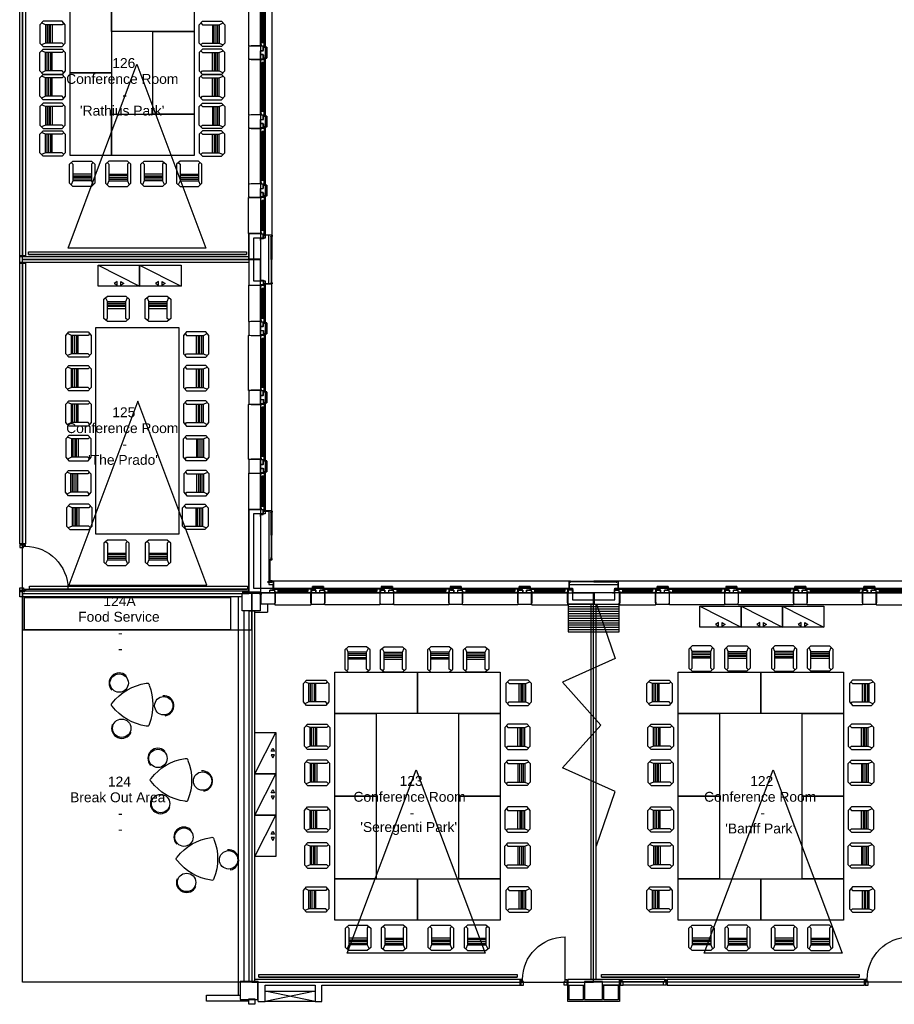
# Model space of a CAD drawing. Header units: millimetres. Extents: x 11314 to 117107, y -3618 to 64487.
# Tile 10 of 36: x 47708 to 66742, y 21197 to 42614. Entities that reach past the tile are written whole.
import ezdxf

# ---------------------------------------------------------------- set-up
doc = ezdxf.new("R2010")
doc.units = ezdxf.units.MM
doc.header["$MEASUREMENT"] = 0
doc.layers.get('0').update_dxf_attribs({"linetype": 'CONTINUOUS'})
for name, color, linetype in [('A-GLAZ', 8, 'CONTINUOUS'), ('A-WALL', 7, 'CONTINUOUS'), ('F-PROT-EQPM', 8, 'CONTINUOUS'), ('I-DOOR', 9, 'CONTINUOUS'), ('I-FLOR-CASE', 8, 'CONTINUOUS'), ('I-FURN-CONF', 9, 'CONTINUOUS'), ('I-GLAZ', 8, 'CONTINUOUS'), ('I-WALL', 8, 'CONTINUOUS'), ('PDF_Text', 7, 'CONTINUOUS'), ('S-COLS', 7, 'CONTINUOUS'), ('triGrossAreaLayer', 7, 'CONTINUOUS'), ('triLabelLayer', 7, 'CONTINUOUS'), ('triMeasuredGrossAreaLayer', 7, 'CONTINUOUS'), ('triSpaceLayer', 7, 'CONTINUOUS')]:
    doc.layers.add(name, color=color, linetype=linetype)
doc.styles.add('FDC_ZONE', font='romans.shx', dxfattribs={"height": 500})
doc.styles.add('PDF Helvetica', font='Helvetica.ttf')

# ---------------------------------------------------------------- blocks, each defined once
blk = doc.blocks.new('I-930-125')
blk.add_line((984, -58), (984, -988))
for points in [[(20, -50), (-1, -50), (-1, 50), (20, 50)], [(20, -50), (-1, -50), (-1, 50), (20, 50)], [(1039, -50), (1018, -50), (1018, 50), (1039, 50)], [(1039, -50), (1018, -50), (1018, 50), (1039, 50)]]:
    blk.add_lwpolyline(points, close=True)
for points in [[(12, 54), (12, 62), (78, 62), (78, -18), (54, -18), (54, -62), (12, -62), (12, -54), (20, -54), (20, 54), (12, 54)], [(1026, 54), (1026, 62), (960, 62), (960, -18), (984, -18), (984, -62), (1026, -62), (1026, -54), (1018, -54), (1018, 54), (1026, 54)]]:
    blk.add_lwpolyline(points)
blk.add_arc((984, -57), 931, 180.0526, 270.009)
blk = doc.blocks.new('CHAIR10')
for p, q in [((-201, 267), (-276, 198)), ((-201, 147), (-239, 233)), ((201, 267), (-201, 267)), ((276, 198), (201, 267)), ((201, 147), (239, 233)), ((-276, 198), (-276, -218)), ((-201, -218), (-201, 147)), ((201, 147), (-201, 147)), ((201, 111), (-201, 111)), ((201, 74), (-201, 74)), ((-201, 37), (201, 37)), ((201, 0), (-201, 0)), ((201, -218), (201, 147)), ((276, -218), (276, 198)), ((-276, -218), (-201, -286)), ((-239, -252), (-201, -218)), ((-201, -286), (201, -286)), ((201, -286), (276, -218)), ((239, -252), (201, -218))]:
    blk.add_line(p, q)
blk = doc.blocks.new('C261F1E58')
blk.add_circle((220, 220), 200)
blk.add_arc((220, 220), 220, 181.137, 358.863)
blk = doc.blocks.new('TEKSTOR1')
blk.add_line((-900, 0), (0, -457))
for points in [[(-900, -457), (-900, 0), (0, 0), (0, -457)], [(-554, -394), (-488, -432), (-488, -356)], [(-346, -394), (-412, -432), (-412, -356)]]:
    blk.add_lwpolyline(points, close=True)
blk = doc.blocks.new('C08660087')
blk.add_lwpolyline([(901, 83, 0.578482), (935, 143, 0.192971), (505, 882, 0.57509), (436, 882)], format="xyb")
for centre, radius, start, end in [((1143, -24), 1150, 127.9612, 171.6498), ((40, 123), 40, 149.8055, 270), ((473, 1150), 1150, 248.1557, 291.8443)]:
    blk.add_arc(centre, radius, start, end)
blk = doc.blocks.new('WINDOW-JAMB')
for p, q in [((-107, -58), (-107, -63)), ((-107, -63), (-19, -63)), ((-19, -63), (-19, -58))]:
    blk.add_line(p, q)
at = {"ltscale": 0.05}
blk.add_lwpolyline([(-155, -2), (-115, -2, -0.414214), (-113, -3), (-113, -58, 0.414214), (-112, -60), (-15, -60)], format="xyb", dxfattribs=at)
blk.add_lwpolyline([(-111, -58), (-15, -58), (-15, 0), (-111, 0)], close=True)
at = {"flags": 128}
blk.add_lwpolyline([(-30, -70), (-30, -79), (88, -79), (88, -75), (61, -75), (61, -27), (80, -27), (80, -34), (86, -34), (86, -9), (20, -9), (20, -17), (-8, -17), (-8, -69), (-30, -69)], close=True, dxfattribs=at)
blk.add_lwpolyline([(-15, -14), (-15, -3, -0.414343), (-12, 0), (-11, 0, -0.414214), (-8, -3), (-8, -14, -0.414214), (-11, -17), (-12, -17, -0.414214)], format="xyb", close=True)
at = {"extrusion": (0, 0, -1)}
blk.add_ellipse((5, 0), major_axis=(2.6, 23.3), ratio=0.438242, start_param=3.847731, end_param=4.666449, dxfattribs=at)
blk = doc.blocks.new('GL-1250')
for p, q in [((-510, -259), (510, -259)), ((-510, -284), (510, -284)), ((-509, -310), (-509, -298)), ((-507, -325), (507, -325)), ((-507, -329), (507, -329)), ((509, -310), (509, -298))]:
    blk.add_line(p, q)
blk.add_lwpolyline([(595, -250), (595, -50), (601, 5), (597, 10), (-597, 10), (-601, 5), (-595, -50), (-595, -250), (595, -250)])
for points in [[(525, -316), (525, -293), (-525, -293), (-525, -316)], [(-525, -298), (-525, -310), (525, -310), (525, -298)]]:
    blk.add_lwpolyline(points, close=True)
blk.add_blockref('WINDOW-JAMB', (-595, -250))
at = {"extrusion": (0, 0, -1), "zscale": -1}
blk.add_blockref('WINDOW-JAMB', (-595, -250), dxfattribs=at)
blk = doc.blocks.new('GL-835')
for p, q in [((304, -259), (-304, -259)), ((304, -284), (-304, -284)), ((-303, -310), (-303, -298)), ((301, -325), (-301, -325)), ((301, -329), (-301, -329)), ((303, -310), (303, -298))]:
    blk.add_line(p, q)
blk.add_lwpolyline([(-389, -250), (-389, -50), (-395, 5), (-391, 10), (391, 10), (395, 5), (389, -50), (389, -250), (-389, -250)])
for points in [[(-315, -316), (-315, -293), (315, -293), (315, -316)], [(315, -298), (315, -310), (-315, -310), (-315, -298)]]:
    blk.add_lwpolyline(points, close=True)
blk.add_blockref('WINDOW-JAMB', (-389, -250))
at = {"extrusion": (0, 0, -1), "zscale": -1}
blk.add_blockref('WINDOW-JAMB', (-389, -250), dxfattribs=at)

msp = doc.modelspace()

# ---------------------------------------------------------------- linework, layer by layer
at = {"layer": 'A-GLAZ'}
for p, q in [((53198, 44360), (53198, 37936)), ((53198, 31936), (53198, 36860)), ((59660, 30398), (53236, 30398)), ((67160, 30398), (60736, 30398))]:
    msp.add_line(p, q, dxfattribs=at)
at = {"layer": 'A-WALL'}
for p, q in [((53011, 42019), (53011, 42034)), ((53011, 42034), (53013, 42034)), ((53013, 42034), (53011, 42034)), ((53011, 42034), (53011, 42019)), ((53013, 42034), (53013, 42019)), ((53013, 42019), (53013, 42034)), ((53014, 42018), (53084, 42018)), ((53084, 42018), (53014, 42018)), ((53084, 42016), (53014, 42016)), ((53014, 42016), (53084, 42016)), ((53086, 41782), (53086, 42014)), ((53088, 42014), (53088, 41782)), ((53088, 41782), (53088, 42014)), ((53011, 41762), (53011, 41777)), ((53013, 41777), (53013, 41762)), ((53014, 41780), (53084, 41780)), ((53084, 41778), (53014, 41778)), ((53013, 41762), (53011, 41762)), ((53011, 40519), (53011, 40534)), ((53011, 40534), (53013, 40534)), ((53013, 40534), (53011, 40534)), ((53011, 40534), (53011, 40519)), ((53013, 40534), (53013, 40519)), ((53013, 40519), (53013, 40534)), ((53014, 40518), (53084, 40518)), ((53084, 40518), (53014, 40518)), ((53084, 40516), (53014, 40516)), ((53014, 40516), (53084, 40516)), ((53086, 40282), (53086, 40514)), ((53088, 40514), (53088, 40282)), ((53088, 40282), (53088, 40514)), ((53011, 40262), (53011, 40277)), ((53013, 40277), (53013, 40262)), ((53014, 40280), (53084, 40280)), ((53084, 40278), (53014, 40278)), ((53013, 40262), (53011, 40262)), ((53011, 39019), (53011, 39034)), ((53011, 39034), (53013, 39034)), ((53013, 39034), (53011, 39034)), ((53011, 39034), (53011, 39019)), ((53013, 39034), (53013, 39019)), ((53013, 39019), (53013, 39034)), ((53014, 39018), (53084, 39018)), ((53084, 39018), (53014, 39018)), ((53084, 39016), (53014, 39016)), ((53014, 39016), (53084, 39016)), ((53086, 38782), (53086, 39014)), ((53088, 39014), (53088, 38782)), ((53088, 38782), (53088, 39014)), ((53011, 38762), (53011, 38777)), ((53013, 38777), (53013, 38762)), ((53014, 38780), (53084, 38780)), ((53084, 38778), (53014, 38778)), ((53013, 38762), (53011, 38762)), ((53013, 36034), (53011, 36034)), ((53011, 36034), (53011, 36019)), ((53013, 36019), (53013, 36034)), ((53084, 36018), (53014, 36018)), ((53014, 36016), (53084, 36016)), ((53086, 36014), (53086, 35782)), ((53088, 35782), (53088, 36014)), ((53088, 36014), (53088, 35782)), ((53011, 35777), (53011, 35762)), ((53011, 35762), (53011, 35777)), ((53013, 35762), (53013, 35777)), ((53013, 35777), (53013, 35762)), ((53084, 35780), (53014, 35780)), ((53014, 35780), (53084, 35780)), ((53014, 35778), (53084, 35778)), ((53084, 35778), (53014, 35778)), ((53011, 35762), (53013, 35762)), ((53013, 35762), (53011, 35762)), ((53013, 34534), (53011, 34534)), ((53011, 34534), (53011, 34519)), ((53013, 34519), (53013, 34534)), ((53084, 34518), (53014, 34518)), ((53014, 34516), (53084, 34516)), ((53086, 34514), (53086, 34282)), ((53088, 34282), (53088, 34514)), ((53088, 34514), (53088, 34282)), ((53011, 34277), (53011, 34262)), ((53011, 34262), (53011, 34277)), ((53013, 34262), (53013, 34277)), ((53013, 34277), (53013, 34262)), ((53084, 34280), (53014, 34280)), ((53014, 34280), (53084, 34280)), ((53014, 34278), (53084, 34278)), ((53084, 34278), (53014, 34278)), ((53011, 34262), (53013, 34262)), ((53013, 34262), (53011, 34262)), ((53013, 33034), (53011, 33034)), ((53011, 33034), (53011, 33019)), ((53013, 33019), (53013, 33034)), ((53084, 33018), (53014, 33018)), ((53014, 33016), (53084, 33016)), ((53086, 33014), (53086, 32782)), ((53088, 32782), (53088, 33014)), ((53088, 33014), (53088, 32782)), ((53011, 32777), (53011, 32762)), ((53011, 32762), (53011, 32777)), ((53013, 32762), (53013, 32777)), ((53013, 32777), (53013, 32762)), ((53084, 32780), (53014, 32780)), ((53014, 32780), (53084, 32780)), ((53014, 32778), (53084, 32778)), ((53084, 32778), (53014, 32778)), ((53011, 32762), (53013, 32762)), ((53013, 32762), (53011, 32762)), ((53015, 31921), (53127, 31921)), ((53127, 31921), (53127, 30328)), ((53147, 30417), (53147, 30860)), ((53149, 30860), (53149, 30417)), ((53196, 30867), (53154, 30867)), ((53154, 30865), (53196, 30865)), ((53177, 30905), (53175, 30905)), ((53175, 30905), (53175, 30897)), ((53177, 30897), (53177, 30905)), ((53196, 30895), (53179, 30895)), ((53179, 30893), (53196, 30893)), ((53198, 30891), (53198, 30869)), ((53200, 30869), (53200, 30891)), ((53151, 30415), (53195, 30415)), ((53151, 30413), (53195, 30413)), ((53099, 30387), (53195, 30387)), ((53099, 30385), (53099, 30387)), ((53195, 30385), (53099, 30385)), ((53200, 30381), (53099, 30381)), ((53099, 30381), (53099, 30379)), ((53099, 30379), (53200, 30379)), ((53127, 30328), (53218, 30328)), ((53197, 30389), (53197, 30411)), ((53199, 30411), (53199, 30389)), ((53202, 30396), (53202, 30383)), ((53204, 30383), (53204, 30396)), ((53228, 30400), (53206, 30400)), ((53206, 30398), (53228, 30398)), ((53218, 30328), (53218, 30217)), ((53230, 30396), (53230, 30215)), ((53232, 30215), (53232, 30396)), ((53252, 30213), (53234, 30213)), ((53234, 30211), (53252, 30211)), ((53252, 30211), (53252, 30213)), ((54077, 30213), (54062, 30213)), ((54062, 30213), (54062, 30211)), ((54062, 30211), (54077, 30211)), ((54078, 30284), (54078, 30214)), ((54080, 30214), (54080, 30284)), ((54314, 30288), (54082, 30288)), ((54082, 30288), (54314, 30288)), ((54082, 30286), (54314, 30286)), ((54316, 30284), (54316, 30214)), ((54316, 30214), (54316, 30284)), ((54318, 30214), (54318, 30284)), ((54318, 30284), (54318, 30214)), ((54334, 30213), (54319, 30213)), ((54319, 30213), (54334, 30213)), ((54319, 30211), (54334, 30211)), ((54334, 30211), (54319, 30211)), ((54334, 30211), (54334, 30213)), ((54334, 30213), (54334, 30211)), ((55577, 30213), (55562, 30213)), ((55562, 30213), (55562, 30211)), ((55562, 30211), (55577, 30211)), ((55578, 30284), (55578, 30214)), ((55580, 30214), (55580, 30284)), ((55814, 30288), (55582, 30288)), ((55582, 30288), (55814, 30288)), ((55582, 30286), (55814, 30286)), ((55816, 30284), (55816, 30214)), ((55816, 30214), (55816, 30284)), ((55818, 30214), (55818, 30284)), ((55818, 30284), (55818, 30214)), ((55834, 30213), (55819, 30213)), ((55819, 30213), (55834, 30213)), ((55819, 30211), (55834, 30211)), ((55834, 30211), (55819, 30211)), ((55834, 30211), (55834, 30213)), ((55834, 30213), (55834, 30211)), ((57077, 30213), (57062, 30213)), ((57062, 30213), (57062, 30211)), ((57062, 30211), (57077, 30211)), ((57078, 30284), (57078, 30214)), ((57080, 30214), (57080, 30284)), ((57314, 30288), (57082, 30288)), ((57082, 30288), (57314, 30288)), ((57082, 30286), (57314, 30286)), ((57316, 30284), (57316, 30214)), ((57316, 30214), (57316, 30284)), ((57318, 30214), (57318, 30284)), ((57318, 30284), (57318, 30214)), ((57334, 30213), (57319, 30213)), ((57319, 30213), (57334, 30213)), ((57319, 30211), (57334, 30211)), ((57334, 30211), (57319, 30211)), ((57334, 30211), (57334, 30213)), ((57334, 30213), (57334, 30211)), ((58577, 30213), (58562, 30213)), ((58562, 30213), (58562, 30211)), ((58562, 30211), (58577, 30211)), ((58578, 30284), (58578, 30214)), ((58580, 30214), (58580, 30284)), ((58814, 30288), (58582, 30288)), ((58582, 30288), (58814, 30288)), ((58582, 30286), (58814, 30286)), ((58816, 30284), (58816, 30214)), ((58816, 30214), (58816, 30284)), ((58818, 30214), (58818, 30284)), ((58818, 30284), (58818, 30214)), ((58834, 30213), (58819, 30213)), ((58819, 30213), (58834, 30213)), ((58819, 30211), (58834, 30211)), ((58834, 30211), (58819, 30211)), ((58834, 30211), (58834, 30213)), ((58834, 30213), (58834, 30211)), ((61577, 30213), (61562, 30213)), ((61562, 30213), (61562, 30211)), ((61562, 30211), (61577, 30211)), ((61578, 30284), (61578, 30214)), ((61580, 30214), (61580, 30284)), ((61814, 30288), (61582, 30288)), ((61582, 30288), (61814, 30288)), ((61582, 30286), (61814, 30286)), ((61816, 30284), (61816, 30214)), ((61816, 30214), (61816, 30284)), ((61818, 30214), (61818, 30284)), ((61818, 30284), (61818, 30214)), ((61834, 30213), (61819, 30213)), ((61819, 30213), (61834, 30213)), ((61819, 30211), (61834, 30211)), ((61834, 30211), (61819, 30211)), ((61834, 30211), (61834, 30213)), ((61834, 30213), (61834, 30211)), ((63077, 30213), (63062, 30213)), ((63062, 30213), (63062, 30211)), ((63062, 30211), (63077, 30211)), ((63078, 30284), (63078, 30214)), ((63080, 30214), (63080, 30284)), ((63314, 30288), (63082, 30288)), ((63082, 30288), (63314, 30288)), ((63082, 30286), (63314, 30286)), ((63316, 30284), (63316, 30214)), ((63316, 30214), (63316, 30284)), ((63318, 30214), (63318, 30284)), ((63318, 30284), (63318, 30214)), ((63334, 30213), (63319, 30213)), ((63319, 30213), (63334, 30213)), ((63319, 30211), (63334, 30211)), ((63334, 30211), (63319, 30211)), ((63334, 30211), (63334, 30213)), ((63334, 30213), (63334, 30211)), ((64577, 30213), (64562, 30213)), ((64562, 30213), (64562, 30211)), ((64562, 30211), (64577, 30211)), ((64578, 30284), (64578, 30214)), ((64580, 30214), (64580, 30284)), ((64814, 30288), (64582, 30288)), ((64582, 30288), (64814, 30288)), ((64582, 30286), (64814, 30286)), ((64816, 30284), (64816, 30214)), ((64816, 30214), (64816, 30284)), ((64818, 30214), (64818, 30284)), ((64818, 30284), (64818, 30214)), ((64834, 30213), (64819, 30213)), ((64819, 30213), (64834, 30213)), ((64819, 30211), (64834, 30211)), ((64834, 30211), (64819, 30211)), ((64834, 30211), (64834, 30213)), ((64834, 30213), (64834, 30211)), ((66077, 30213), (66062, 30213)), ((66062, 30213), (66062, 30211)), ((66062, 30211), (66077, 30211)), ((66078, 30284), (66078, 30214)), ((66080, 30214), (66080, 30284)), ((66314, 30288), (66082, 30288)), ((66082, 30288), (66314, 30288)), ((66082, 30286), (66314, 30286)), ((66316, 30284), (66316, 30214)), ((66316, 30214), (66316, 30284)), ((66318, 30214), (66318, 30284)), ((66318, 30284), (66318, 30214)), ((66334, 30213), (66319, 30213)), ((66319, 30213), (66334, 30213)), ((66319, 30211), (66334, 30211)), ((66334, 30211), (66319, 30211)), ((66334, 30211), (66334, 30213)), ((66334, 30213), (66334, 30211))]:
    msp.add_line(p, q, dxfattribs=at)
for points in [[(52948, 41748), (52758, 41748), (52738, 41749), (52708, 41752), (52698, 41763), (52698, 42033), (52708, 42044), (52748, 42048), (52948, 42048), (52948, 41748)], [(53068, 41780), (53006, 41780), (53006, 41856), (52948, 41856), (52948, 41940), (53006, 41940), (53006, 42016), (53068, 42016), (53068, 41780), (53068, 42016)], [(52948, 40248), (52758, 40248), (52738, 40249), (52708, 40252), (52698, 40263), (52698, 40533), (52708, 40544), (52748, 40548), (52948, 40548), (52948, 40248)], [(53068, 40280), (53006, 40280), (53006, 40356), (52948, 40356), (52948, 40440), (53006, 40440), (53006, 40516), (53068, 40516), (53068, 40280), (53068, 40516)], [(52948, 38748), (52758, 38748), (52738, 38749), (52708, 38752), (52698, 38763), (52698, 39033), (52708, 39044), (52748, 39048), (52948, 39048), (52948, 38748)], [(53068, 38780), (53006, 38780), (53006, 38856), (52948, 38856), (52948, 38940), (53006, 38940), (53006, 39016), (53068, 39016), (53068, 38780), (53068, 39016)], [(52948, 37844), (52948, 36951), (53016, 36951), (53016, 36869), (53128, 36869), (53128, 37925), (53016, 37925), (53016, 37844), (52948, 37844)], [(52948, 36048), (52758, 36048), (52738, 36047), (52708, 36044), (52698, 36033), (52698, 35763), (52708, 35752), (52748, 35748), (52948, 35748), (52948, 36048)], [(53068, 36016), (53006, 36016), (53006, 35940), (52948, 35940), (52948, 35856), (53006, 35856), (53006, 35780), (53068, 35780), (53068, 36016), (53068, 35780)], [(52948, 34548), (52758, 34548), (52738, 34547), (52708, 34544), (52698, 34533), (52698, 34263), (52708, 34252), (52748, 34248), (52948, 34248), (52948, 34548)], [(53068, 34516), (53006, 34516), (53006, 34440), (52948, 34440), (52948, 34356), (53006, 34356), (53006, 34280), (53068, 34280), (53068, 34516), (53068, 34280)], [(52948, 33048), (52758, 33048), (52738, 33047), (52708, 33044), (52698, 33033), (52698, 32763), (52708, 32752), (52748, 32748), (52948, 32748), (52948, 33048)], [(53068, 33016), (53006, 33016), (53006, 32940), (52948, 32940), (52948, 32856), (53006, 32856), (53006, 32780), (53068, 32780), (53068, 33016), (53068, 32780)], [(54080, 30268), (54080, 30206), (54156, 30206), (54156, 30148), (54240, 30148), (54240, 30206), (54316, 30206), (54316, 30268), (54080, 30268), (54316, 30268)], [(55580, 30268), (55580, 30206), (55656, 30206), (55656, 30148), (55740, 30148), (55740, 30206), (55816, 30206), (55816, 30268), (55580, 30268), (55816, 30268)], [(57080, 30268), (57080, 30206), (57156, 30206), (57156, 30148), (57240, 30148), (57240, 30206), (57316, 30206), (57316, 30268), (57080, 30268), (57316, 30268)], [(58580, 30268), (58580, 30206), (58656, 30206), (58656, 30148), (58740, 30148), (58740, 30206), (58816, 30206), (58816, 30268), (58580, 30268), (58816, 30268)], [(60644, 30149), (59751, 30149), (59751, 30217), (59669, 30217), (59669, 30329), (60725, 30329), (60725, 30217), (60644, 30217), (60644, 30149)], [(61580, 30268), (61580, 30206), (61656, 30206), (61656, 30148), (61740, 30148), (61740, 30206), (61816, 30206), (61816, 30268), (61580, 30268), (61816, 30268)], [(63080, 30268), (63080, 30206), (63156, 30206), (63156, 30148), (63240, 30148), (63240, 30206), (63316, 30206), (63316, 30268), (63080, 30268), (63316, 30268)], [(64580, 30268), (64580, 30206), (64656, 30206), (64656, 30148), (64740, 30148), (64740, 30206), (64816, 30206), (64816, 30268), (64580, 30268), (64816, 30268)], [(66080, 30268), (66080, 30206), (66156, 30206), (66156, 30148), (66240, 30148), (66240, 30206), (66316, 30206), (66316, 30268), (66080, 30268), (66316, 30268)], [(52907, 30163), (52907, 30143), (52942, 30143), (52942, 30163), (52907, 30163)], [(52962, 30113), (52942, 30113), (52942, 30148), (52962, 30148), (52962, 30113)], [(54048, 30148), (54048, 29958), (54049, 29938), (54052, 29908), (54063, 29898), (54333, 29898), (54344, 29908), (54348, 29948), (54348, 30148), (54048, 30148)], [(55548, 30148), (55548, 29958), (55549, 29938), (55552, 29908), (55563, 29898), (55833, 29898), (55844, 29908), (55848, 29948), (55848, 30148), (55548, 30148)], [(57048, 30148), (57048, 29958), (57049, 29938), (57052, 29908), (57063, 29898), (57333, 29898), (57344, 29908), (57348, 29948), (57348, 30148), (57048, 30148)], [(58548, 30148), (58548, 29958), (58549, 29938), (58552, 29908), (58563, 29898), (58833, 29898), (58844, 29908), (58848, 29948), (58848, 30148), (58548, 30148)], [(61548, 30148), (61548, 29958), (61549, 29938), (61552, 29908), (61563, 29898), (61833, 29898), (61844, 29908), (61848, 29948), (61848, 30148), (61548, 30148)], [(63048, 30148), (63048, 29958), (63049, 29938), (63052, 29908), (63063, 29898), (63333, 29898), (63344, 29908), (63348, 29948), (63348, 30148), (63048, 30148)], [(64548, 30148), (64548, 29958), (64549, 29938), (64552, 29908), (64563, 29898), (64833, 29898), (64844, 29908), (64848, 29948), (64848, 30148), (64548, 30148)], [(66048, 30148), (66048, 29958), (66049, 29938), (66052, 29908), (66063, 29898), (66333, 29898), (66344, 29908), (66348, 29948), (66348, 30148), (66048, 30148)]]:
    msp.add_lwpolyline(points, dxfattribs=at)
for points in [[(52703, 37955), (52748, 37960), (52948, 37960), (52948, 37408), (52698, 37408), (52698, 37950)], [(53183, 37400), (53183, 37895), (53198, 37895), (53198, 37400)], [(52703, 36841), (52748, 36836), (52948, 36836), (52948, 37388), (52698, 37388), (52698, 36846)], [(52942, 37388), (52907, 37388), (52907, 37408), (52942, 37408)], [(53183, 37395), (53183, 36900), (53198, 36900), (53198, 37395)], [(53182, 31400), (53182, 31895), (53197, 31895), (53197, 31400)], [(53182, 31395), (53182, 30900), (53197, 30900), (53197, 31395)], [(60195, 30384), (59700, 30384), (59700, 30399), (60195, 30399)], [(60200, 30384), (60695, 30384), (60695, 30399), (60200, 30399)], [(59641, 29904), (59636, 29949), (59636, 30149), (60188, 30149), (60188, 29899), (59646, 29899)], [(60188, 30143), (60188, 30108), (60208, 30108), (60208, 30143)], [(60755, 29904), (60760, 29949), (60760, 30149), (60208, 30149), (60208, 29899), (60750, 29899)]]:
    msp.add_lwpolyline(points, close=True, dxfattribs=at)
for points in [[(53061, 37932), (53061, 37931), (53058, 37931), (53058, 37932), (53053, 37932), (53053, 37931), (53013, 37931), (53013, 37929), (53053, 37929), (53053, 37927), (53013, 37927), (53013, 37927), (53011, 37927), (53011, 37949), (53013, 37949), (53013, 37933), (53059, 37933, -0.414214)], [(53061, 36864), (53061, 36865), (53058, 36865), (53058, 36864), (53053, 36864), (53053, 36865), (53013, 36865), (53013, 36867), (53053, 36867), (53053, 36869), (53013, 36869), (53013, 36869), (53011, 36869), (53011, 36847), (53013, 36847), (53013, 36863), (53059, 36863, 0.414214)], [(52947, 31963), (52947, 30163), (52698, 30163, -0.414214), (52697, 30164), (52697, 31952, -0.196315), (52697, 31953), (52702, 31958, -0.173457), (52702, 31958), (52747, 31963, -0.027108), (52747, 31963)], [(53060, 31932), (53060, 31931), (53057, 31931), (53057, 31932), (53052, 31932), (53052, 31931), (53012, 31931), (53012, 31929), (53052, 31929), (53052, 31927), (53012, 31927), (53012, 31927), (53010, 31927), (53010, 31949), (53012, 31949), (53012, 31933), (53058, 31933, -0.414214)], [(59664, 30262), (59665, 30262), (59665, 30259), (59664, 30259), (59664, 30254), (59665, 30254), (59665, 30214), (59667, 30214), (59667, 30254), (59669, 30254), (59669, 30214), (59669, 30214), (59669, 30212), (59647, 30212), (59647, 30214), (59663, 30214), (59663, 30261, -0.414214)], [(60732, 30262), (60731, 30262), (60731, 30259), (60732, 30259), (60732, 30254), (60731, 30254), (60731, 30214), (60729, 30214), (60729, 30254), (60727, 30254), (60727, 30214), (60727, 30214), (60727, 30212), (60749, 30212), (60749, 30214), (60733, 30214), (60733, 30261, 0.414214)]]:
    msp.add_lwpolyline(points, format="xyb", close=True, dxfattribs=at)
for points in [[(53015, 37931), (53197, 37931, -0.414213), (53201, 37927), (53201, 37904, -0.414214), (53197, 37900), (53180, 37900, 0.414214), (53178, 37898), (53178, 37891), (53176, 37891), (53176, 37898, -0.414214), (53180, 37902), (53197, 37902, 0.414214), (53199, 37904), (53199, 37927, 0.414213), (53197, 37929), (53015, 37929), (53015, 37931)], [(53015, 36865), (53197, 36865, 0.414213), (53201, 36869), (53201, 36891, 0.414214), (53197, 36895), (53180, 36895, -0.414214), (53178, 36897), (53178, 36905), (53176, 36905), (53176, 36897, 0.414214), (53180, 36893), (53197, 36893, -0.414214), (53199, 36891), (53199, 36869, -0.414213), (53197, 36867), (53015, 36867), (53015, 36865)], [(53014, 31931), (53196, 31931, -0.414213), (53200, 31927), (53200, 31904, -0.414214), (53196, 31900), (53179, 31900, 0.414214), (53177, 31898), (53177, 31891), (53175, 31891), (53175, 31898, -0.414214), (53179, 31902), (53196, 31902, 0.414214), (53198, 31904), (53198, 31927, 0.414213), (53196, 31929), (53014, 31929), (53014, 31931)], [(59665, 30216), (59665, 30398, -0.414213), (59669, 30402), (59691, 30402, -0.414214), (59695, 30398), (59695, 30381, 0.414214), (59697, 30379), (59705, 30379), (59705, 30377), (59697, 30377, -0.414214), (59693, 30381), (59693, 30398, 0.414214), (59691, 30400), (59669, 30400, 0.414213), (59667, 30398), (59667, 30216), (59665, 30216)], [(60731, 30216), (60731, 30398, 0.414213), (60727, 30402), (60704, 30402, 0.414214), (60700, 30398), (60700, 30381, -0.414214), (60698, 30379), (60691, 30379), (60691, 30377), (60698, 30377, 0.414214), (60702, 30381), (60702, 30398, -0.414214), (60704, 30400), (60727, 30400, -0.414213), (60729, 30398), (60729, 30216), (60731, 30216)]]:
    msp.add_lwpolyline(points, format="xyb", dxfattribs=at)
at = {"layer": 'A-WALL', "flags": 128}
msp.add_lwpolyline([(52962, 30098), (52962, 30098), (52962, 30148), (53260, 30148), (53260, 29948), (53256, 29908), (53245, 29898), (52962, 29898), (52962, 30098)], dxfattribs=at)
at = {"layer": 'A-WALL'}
for centre, radius, start, end in [((53014, 42019), 3, 180, 270), ((53014, 42019), 3, 180, 270), ((53014, 42019), 1, 180, 270), ((53014, 42019), 1, 180, 270), ((53084, 42014), 4, 0.0001, 90), ((53084, 42014), 4, 0.0001, 90), ((53084, 42014), 2, 0.0001, 90), ((53084, 42014), 2, 0.0001, 90), ((53014, 41777), 3, 90, 180), ((53014, 41777), 1, 90, 180), ((53084, 41782), 4, 270, 359.9999), ((53084, 41782), 2, 270, 359.9999), ((53014, 40519), 3, 180, 270), ((53014, 40519), 3, 180, 270), ((53014, 40519), 1, 180, 270), ((53014, 40519), 1, 180, 270), ((53084, 40514), 4, 0.0001, 90), ((53084, 40514), 4, 0.0001, 90), ((53084, 40514), 2, 0.0001, 90), ((53084, 40514), 2, 0.0001, 90), ((53014, 40277), 3, 90, 180), ((53014, 40277), 1, 90, 180), ((53084, 40282), 4, 270, 359.9999), ((53084, 40282), 2, 270, 359.9999), ((53014, 39019), 3, 180, 270), ((53014, 39019), 3, 180, 270), ((53014, 39019), 1, 180, 270), ((53014, 39019), 1, 180, 270), ((53084, 39014), 4, 0.0001, 90), ((53084, 39014), 4, 0.0001, 90), ((53084, 39014), 2, 0.0001, 90), ((53084, 39014), 2, 0.0001, 90), ((53014, 38777), 3, 90, 180), ((53014, 38777), 1, 90, 180), ((53084, 38782), 4, 270, 359.9999), ((53084, 38782), 2, 270, 359.9999), ((53014, 36019), 3, 180, 270), ((53014, 36019), 1, 180, 270), ((53084, 36014), 4, 0.0001, 90), ((53084, 36014), 2, 0.0001, 90), ((53014, 35777), 3, 90, 180), ((53014, 35777), 3, 90, 180), ((53014, 35777), 1, 90, 180), ((53014, 35777), 1, 90, 180), ((53084, 35782), 2, 270, 359.9999), ((53084, 35782), 4, 270, 359.9999), ((53084, 35782), 4, 270, 359.9999), ((53084, 35782), 2, 270, 359.9999), ((53014, 34519), 3, 180, 270), ((53014, 34519), 1, 180, 270), ((53084, 34514), 4, 0.0001, 90), ((53084, 34514), 2, 0.0001, 90), ((53014, 34277), 3, 90, 180), ((53014, 34277), 3, 90, 180), ((53014, 34277), 1, 90, 180), ((53014, 34277), 1, 90, 180), ((53084, 34282), 2, 270, 359.9999), ((53084, 34282), 4, 270, 359.9999), ((53084, 34282), 4, 270, 359.9999), ((53084, 34282), 2, 270, 359.9999), ((53014, 33019), 3, 180, 270), ((53014, 33019), 1, 180, 270), ((53084, 33014), 4, 0.0001, 90), ((53084, 33014), 2, 0.0001, 90), ((53014, 32777), 3, 90, 180), ((53014, 32777), 3, 90, 180), ((53014, 32777), 1, 90, 180), ((53014, 32777), 1, 90, 180), ((53084, 32782), 2, 270, 359.9999), ((53084, 32782), 4, 270, 359.9999), ((53084, 32782), 4, 270, 359.9999), ((53084, 32782), 2, 270, 359.9999), ((53154, 30860), 7, 90, 180), ((53154, 30860), 5, 90, 180), ((53179, 30897), 4, 180, 270), ((53179, 30897), 2, 180, 270), ((53196, 30891), 4, 359.9999, 90), ((53196, 30891), 2, 359.9999, 90), ((53196, 30869), 4, 270, 359.9999), ((53196, 30869), 2, 270, 359.9999), ((53151, 30417), 4, 180, 270), ((53151, 30417), 2, 180, 270), ((53195, 30411), 4, 0.0001, 90), ((53195, 30411), 2, 0.0001, 90), ((53195, 30389), 2, 270, 0.0001), ((53195, 30389), 4, 270, 0.0001), ((53200, 30383), 4, 270, 0), ((53200, 30383), 2, 270, 0), ((53206, 30396), 4, 89.9999, 180), ((53206, 30396), 2, 89.9999, 180), ((53228, 30396), 4, 0, 89.9999), ((53228, 30396), 2, 360, 89.9999), ((53234, 30215), 4, 180, 270), ((53234, 30215), 2, 180, 270), ((54077, 30214), 1, 270, 0), ((54077, 30214), 3, 270, 0), ((54082, 30284), 4, 90.0001, 180), ((54082, 30284), 2, 90.0001, 180), ((54314, 30284), 4, 0, 89.9999), ((54314, 30284), 4, 0, 89.9999), ((54314, 30284), 2, 0, 89.9999), ((54314, 30284), 2, 0, 89.9999), ((54319, 30214), 3, 180, 270), ((54319, 30214), 3, 180, 270), ((54319, 30214), 1, 180, 270), ((54319, 30214), 1, 180, 270), ((55577, 30214), 1, 270, 0), ((55577, 30214), 3, 270, 0), ((55582, 30284), 4, 90.0001, 180), ((55582, 30284), 2, 90.0001, 180), ((55814, 30284), 4, 0, 89.9999), ((55814, 30284), 4, 0, 89.9999), ((55814, 30284), 2, 0, 89.9999), ((55814, 30284), 2, 0, 89.9999), ((55819, 30214), 3, 180, 270), ((55819, 30214), 3, 180, 270), ((55819, 30214), 1, 180, 270), ((55819, 30214), 1, 180, 270), ((57077, 30214), 1, 270, 0), ((57077, 30214), 3, 270, 0), ((57082, 30284), 4, 90.0001, 180), ((57082, 30284), 2, 90.0001, 180), ((57314, 30284), 4, 0, 89.9999), ((57314, 30284), 4, 0, 89.9999), ((57314, 30284), 2, 0, 89.9999), ((57314, 30284), 2, 0, 89.9999), ((57319, 30214), 3, 180, 270), ((57319, 30214), 3, 180, 270), ((57319, 30214), 1, 180, 270), ((57319, 30214), 1, 180, 270), ((58577, 30214), 1, 270, 0), ((58577, 30214), 3, 270, 0), ((58582, 30284), 4, 90.0001, 180), ((58582, 30284), 2, 90.0001, 180), ((58814, 30284), 4, 0, 89.9999), ((58814, 30284), 4, 0, 89.9999), ((58814, 30284), 2, 0, 89.9999), ((58814, 30284), 2, 0, 89.9999), ((58819, 30214), 3, 180, 270), ((58819, 30214), 3, 180, 270), ((58819, 30214), 1, 180, 270), ((58819, 30214), 1, 180, 270), ((61577, 30214), 1, 270, 0), ((61577, 30214), 3, 270, 0), ((61582, 30284), 4, 90.0001, 180), ((61582, 30284), 2, 90.0001, 180), ((61814, 30284), 4, 0, 89.9999), ((61814, 30284), 4, 0, 89.9999), ((61814, 30284), 2, 0, 89.9999), ((61814, 30284), 2, 0, 89.9999), ((61819, 30214), 3, 180, 270), ((61819, 30214), 3, 180, 270), ((61819, 30214), 1, 180, 270), ((61819, 30214), 1, 180, 270), ((63077, 30214), 1, 270, 0), ((63077, 30214), 3, 270, 0), ((63082, 30284), 4, 90.0001, 180), ((63082, 30284), 2, 90.0001, 180), ((63314, 30284), 4, 0, 89.9999), ((63314, 30284), 4, 0, 89.9999), ((63314, 30284), 2, 0, 89.9999), ((63314, 30284), 2, 0, 89.9999), ((63319, 30214), 3, 180, 270), ((63319, 30214), 3, 180, 270), ((63319, 30214), 1, 180, 270), ((63319, 30214), 1, 180, 270), ((64577, 30214), 1, 270, 0), ((64577, 30214), 3, 270, 0), ((64582, 30284), 4, 90.0001, 180), ((64582, 30284), 2, 90.0001, 180), ((64814, 30284), 4, 0, 89.9999), ((64814, 30284), 4, 0, 89.9999), ((64814, 30284), 2, 0, 89.9999), ((64814, 30284), 2, 0, 89.9999), ((64819, 30214), 3, 180, 270), ((64819, 30214), 3, 180, 270), ((64819, 30214), 1, 180, 270), ((64819, 30214), 1, 180, 270), ((66077, 30214), 1, 270, 0), ((66077, 30214), 3, 270, 0), ((66082, 30284), 4, 90.0001, 180), ((66082, 30284), 2, 90.0001, 180), ((66314, 30284), 4, 0, 89.9999), ((66314, 30284), 4, 0, 89.9999), ((66314, 30284), 2, 0, 89.9999), ((66314, 30284), 2, 0, 89.9999), ((66319, 30214), 3, 180, 270), ((66319, 30214), 3, 180, 270), ((66319, 30214), 1, 180, 270), ((66319, 30214), 1, 180, 270)]:
    msp.add_arc(centre, radius, start, end, dxfattribs=at)
at = {"layer": 'F-PROT-EQPM'}
msp.add_lwpolyline([(53048, 21486), (54138, 21486), (54138, 21261), (53048, 21261)], close=True, dxfattribs=at)
for points in [[(54138, 21486), (53048, 21261)], [(54138, 21261), (53048, 21486)]]:
    msp.add_lwpolyline(points, dxfattribs=at)
at = {"layer": 'I-DOOR'}
for p, q in [((59643, 29898), (60753, 29898)), ((59643, 29898), (59643, 29298)), ((59643, 29848), (60753, 29848)), ((59643, 29798), (60753, 29798)), ((60753, 29298), (60753, 29898)), ((59643, 29748), (60753, 29748)), ((59643, 29698), (60753, 29698)), ((59643, 29648), (60753, 29648)), ((59643, 29598), (60753, 29598)), ((59643, 29548), (60753, 29548)), ((59643, 29498), (60753, 29498)), ((59643, 29448), (60753, 29448)), ((59643, 29398), (60753, 29398)), ((59643, 29348), (60753, 29348)), ((59643, 29298), (60753, 29298))]:
    msp.add_line(p, q, dxfattribs=at)
for points in [[(60260, 29898), (60666, 28716), (59524, 28207), (60354, 27272)], [(60148, 21738), (60148, 29898), (60248, 29898), (60248, 21738), (60148, 21738)], [(60260, 24647), (60666, 25829), (59524, 26337), (60354, 27272)]]:
    msp.add_lwpolyline(points, dxfattribs=at)
at = {"layer": 'I-FLOR-CASE'}
msp.add_lwpolyline([(52294, 29343), (47811, 29343), (47811, 30043), (52294, 30043)], close=True, dxfattribs=at)
at = {"layer": 'I-FURN-CONF'}
for points in [[(49703, 41457), (48803, 41457), (48803, 43257), (49703, 43257)], [(51503, 43257), (51503, 42357), (49703, 42357), (49703, 43257)], [(51503, 40557), (50603, 40557), (50603, 42357), (51503, 42357)], [(50261, 41644), (51761, 37644), (48761, 37644)], [(49703, 39657), (48803, 39657), (48803, 41457), (49703, 41457)], [(51503, 40557), (51503, 39657), (49703, 39657), (49703, 40557)], [(49368, 35922), (51168, 35922), (51168, 31422), (49368, 31422)], [(50278, 34314), (48778, 30314), (51778, 30314)], [(56363, 28424), (56363, 27524), (54563, 27524), (54563, 28424)], [(58163, 28424), (58163, 27524), (56363, 27524), (56363, 28424)], [(63837, 28424), (63837, 27524), (62037, 27524), (62037, 28424)], [(65637, 28424), (65637, 27524), (63837, 27524), (63837, 28424)], [(55463, 25724), (54563, 25724), (54563, 27524), (55463, 27524)], [(58163, 25724), (57263, 25724), (57263, 27524), (58163, 27524)], [(62937, 25724), (62037, 25724), (62037, 27524), (62937, 27524)], [(65637, 25724), (64737, 25724), (64737, 27524), (65637, 27524)], [(56335, 26297), (57835, 22307), (54835, 22307)], [(64105, 26297), (65605, 22307), (62605, 22307)], [(55463, 23924), (54563, 23924), (54563, 25724), (55463, 25724)], [(58163, 23924), (57263, 23924), (57263, 25724), (58163, 25724)], [(62937, 23924), (62037, 23924), (62037, 25724), (62937, 25724)], [(65637, 23924), (64737, 23924), (64737, 25724), (65637, 25724)], [(56363, 23924), (56363, 23024), (54563, 23024), (54563, 23924)], [(58163, 23924), (58163, 23024), (56363, 23024), (56363, 23924)], [(63837, 23924), (63837, 23024), (62037, 23024), (62037, 23924)], [(65637, 23924), (65637, 23024), (63837, 23024), (63837, 23924)]]:
    msp.add_lwpolyline(points, close=True, dxfattribs=at)
for points in [[(47902, 37505), (47902, 37505), (52645, 37505), (52645, 37505), (47902, 37505), (47902, 37567), (52645, 37567), (52645, 37505)], [(47919, 30227), (47919, 30227), (52667, 30227), (52667, 30227), (47919, 30227), (47919, 30289), (52667, 30289), (52667, 30227)], [(52911, 21784), (52911, 21784), (58531, 21784), (58531, 21784), (52911, 21784), (52911, 21846), (58531, 21846), (58531, 21784)], [(60372, 21784), (60372, 21784), (65979, 21784), (65979, 21784), (60372, 21784), (60372, 21846), (65979, 21846), (65979, 21784)]]:
    msp.add_lwpolyline(points, dxfattribs=at)
at = {"layer": 'I-GLAZ'}
for p, q in [((47708, 37460), (47708, 43970)), ((47770, 43970), (47770, 37485)), ((47833, 43970), (47833, 37460)), ((47708, 37485), (47833, 37485)), ((47708, 31215), (47708, 37335)), ((47833, 37310), (47708, 37310)), ((47770, 37310), (47770, 31215)), ((47833, 37335), (47833, 31215)), ((47833, 31215), (47708, 31215))]:
    msp.add_line(p, q, dxfattribs=at)
at = {"layer": 'I-WALL'}
for p, q in [((47708, 37460), (52698, 37460)), ((47708, 37335), (47708, 37460)), ((52698, 37335), (47708, 37335)), ((52698, 37460), (52698, 37335)), ((47833, 30222), (47833, 30188)), ((47708, 30063), (47708, 30188)), ((52553, 30063), (47708, 30063)), ((47833, 30188), (52553, 30188)), ((52468, 21393), (52468, 30063)), ((52553, 30188), (52697, 30188)), ((52698, 30153), (52553, 30153)), ((52697, 30188), (52697, 30153)), ((53103, 29908), (53103, 29728)), ((52593, 21703), (52593, 29763)), ((52823, 29728), (53103, 29728)), ((58596, 21738), (52823, 21738)), ((52823, 21709), (52823, 21703)), ((52823, 21703), (52898, 21703)), ((52898, 21261), (52898, 21703)), ((58596, 21613), (58596, 21738)), ((59636, 21738), (59636, 21613)), ((60760, 21738), (59636, 21738)), ((60760, 21738), (60760, 21613)), ((53048, 21261), (53048, 21613)), ((54138, 21613), (54138, 21261)), ((54287, 21613), (58596, 21613)), ((54287, 21261), (54287, 21613)), ((59636, 21613), (60003, 21613)), ((60760, 21613), (60393, 21613)), ((51773, 21268), (51773, 21393)), ((51773, 21393), (52503, 21393)), ((52698, 21268), (51773, 21268)), ((52898, 21261), (53048, 21261)), ((54138, 21261), (54287, 21261))]:
    msp.add_line(p, q, dxfattribs=at)
at = {"layer": 'I-WALL', "flags": 128}
msp.add_lwpolyline([(52823, 29753), (52698, 29753), (52698, 21699), (52823, 21699), (52823, 29753), (52698, 29753)], close=True, dxfattribs=at)
at = {"layer": 'I-WALL'}
for points in [[(60760, 21725), (60781, 21725), (60781, 21625), (60760, 21625)], [(61745, 21733), (60814, 21733), (60814, 21693), (61745, 21693)], [(61778, 21725), (61800, 21725), (61800, 21625), (61778, 21625)], [(66096, 21613), (66096, 21738), (61800, 21738), (61800, 21613)], [(59636, 21261), (59636, 21613), (60003, 21613), (60003, 21303), (60393, 21303), (60393, 21613), (60760, 21613), (60760, 21261)], [(59666, 21291), (59666, 21613), (59973, 21613), (59973, 21291)], [(60730, 21291), (60423, 21291), (60423, 21613), (60730, 21613)], [(52823, 21197), (52698, 21197), (52698, 21313), (52823, 21313)]]:
    msp.add_lwpolyline(points, close=True, dxfattribs=at)
for points in [[(60772, 21622), (60772, 21613), (60839, 21613), (60839, 21693), (60814, 21693), (60814, 21738), (60772, 21738), (60772, 21729), (60781, 21729), (60781, 21622), (60772, 21622)], [(61787, 21622), (61787, 21613), (61720, 21613), (61720, 21693), (61745, 21693), (61745, 21738), (61787, 21738), (61787, 21729), (61778, 21729), (61778, 21622), (61787, 21622)], [(53048, 21613), (54138, 21613)], [(61720, 21613), (60839, 21613)]]:
    msp.add_lwpolyline(points, dxfattribs=at)
at = {"layer": 'S-COLS'}
for p, q in [((52553, 29753), (52553, 30143)), ((52553, 30143), (52943, 30143)), ((52943, 30143), (52943, 29753)), ((52943, 29753), (52553, 29753)), ((52503, 21693), (52503, 21303)), ((52893, 21693), (52503, 21693)), ((52893, 21303), (52893, 21693)), ((60003, 21693), (60003, 21303)), ((60393, 21693), (60003, 21693)), ((60393, 21303), (60393, 21693)), ((52503, 21303), (52893, 21303)), ((60003, 21303), (60393, 21303))]:
    msp.add_line(p, q, dxfattribs=at)
at = {"layer": 'triGrossAreaLayer'}
msp.add_lwpolyline([(53048, 44438), (53048, 37860), (52798, 37860), (52798, 37398), (52798, 36936), (53048, 36936), (53048, 31863), (52797, 31863), (52797, 30248), (59736, 30248), (59736, 29998), (60198, 29998), (60660, 29998), (60660, 30248), (67236, 30248)], dxfattribs=at)
at = {"layer": 'triMeasuredGrossAreaLayer'}
msp.add_lwpolyline([(52948, 44338), (52948, 37960), (52698, 37960), (52698, 37398), (52698, 36836), (52948, 36836), (52948, 31963), (52697, 31963), (52697, 30148), (59636, 30148), (59636, 29898), (60198, 29898), (60760, 29898), (60760, 30148), (67136, 30148)], dxfattribs=at)
at = {"layer": 'triSpaceLayer'}
for points in [[(47770, 44998), (52699, 44998), (52699, 44338), (52948, 44338), (52948, 37960), (52698, 37960), (52698, 37398), (47770, 37398), (47770, 44998)], [(47770, 37398), (52698, 37398), (52698, 36836), (52948, 36836), (52948, 31963), (52697, 31963), (52697, 30125), (47770, 30125), (47770, 37398)], [(52761, 30148), (52697, 30148), (52697, 30125), (47770, 30125), (47770, 29343), (52761, 29343), (52761, 30148)], [(47770, 29343), (52761, 29343), (52761, 29343), (52761, 29343), (52761, 21676), (47770, 21676), (47770, 30125), (47770, 29343)], [(52761, 30148), (52761, 21676), (60198, 21676), (60198, 29898), (59636, 29898), (59636, 30148), (53260, 30148), (52761, 30148)], [(60198, 29898), (60760, 29898), (60760, 30148), (67136, 30148), (67136, 29898), (67698, 29898), (67698, 21676), (60198, 21676), (60198, 29898)]]:
    msp.add_lwpolyline(points, close=True, dxfattribs=at)

# ---------------------------------------------------------------- block references
at = {"layer": 'A-GLAZ', "rotation": 90}
for name, p in [('GL-1250', (52698, 42648)), ('GL-1250', (52698, 41148)), ('GL-1250', (52698, 39648)), ('GL-835', (52698, 38354))]:
    msp.add_blockref(name, p, dxfattribs=at)
at = {"layer": 'A-GLAZ', "xscale": -1}
for name, p, rotation in [('GL-835', (52698, 36442), 90), ('GL-1250', (52698, 35148), 90), ('GL-1250', (52698, 33648), 90), ('GL-835', (52698, 32355), 90), ('GL-835', (53654, 29898), 180), ('GL-1250', (54948, 29898), 180), ('GL-1250', (56448, 29898), 180), ('GL-1250', (57948, 29898), 180), ('GL-835', (59242, 29898), 180), ('GL-835', (61154, 29898), 180), ('GL-1250', (62448, 29898), 180), ('GL-1250', (63948, 29898), 180), ('GL-1250', (65448, 29898), 180), ('GL-835', (66742, 29898), 180)]:
    msp.add_blockref(name, p, dxfattribs=dict(at, rotation=rotation))
at = {"layer": 'I-DOOR', "xscale": -1}
for p, rotation in [((47770, 31214), 90), ((58597, 21675), 180), ((66097, 21675), 180)]:
    msp.add_blockref('I-930-125', p, dxfattribs=dict(at, rotation=rotation))
at = {"layer": 'I-FURN-CONF'}
for name, p, rotation in [('CHAIR10', (48414, 42304), 90), ('CHAIR10', (51902, 41700), 270), ('CHAIR10', (51902, 41148), 270), ('CHAIR10', (48414, 40524), 90), ('CHAIR10', (51902, 39920), 270), ('CHAIR10', (49851, 39253), 180), ('CHAIR10', (51399, 39253), 180), ('CHAIR10', (51558, 35546), 269.9999999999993), ('CHAIR10', (51558, 34818), 269.9999999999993), ('CHAIR10', (51558, 34051), 269.9999999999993), ('CHAIR10', (48979, 33296), 89.99999999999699), ('CHAIR10', (51566, 32535), 269.9999999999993), ('CHAIR10', (48996, 31798), 89.99999999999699), ('CHAIR10', (49818, 31009), 180), ('CHAIR10', (50718, 31009), 180), ('C261F1E58', (49873, 28496), 225), ('CHAIR10', (58576, 27974), 270), ('CHAIR10', (66051, 27974), 270), ('C261F1E58', (51090, 27500), 97.14599290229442), ('C261F1E58', (49642, 27082), 337.6350529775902), ('CHAIR10', (58552, 27015), 270), ('CHAIR10', (66027, 27015), 270), ('TEKSTOR1', (52823, 27112), 90), ('C261F1E58', (50717, 26858), 225), ('CHAIR10', (54173, 26233), 90), ('CHAIR10', (61648, 26233), 90), ('C261F1E58', (51933, 25862), 97.14599290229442), ('TEKSTOR1', (52823, 26212), 90), ('C261F1E58', (50486, 25443), 337.6350529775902), ('CHAIR10', (58552, 25215), 270), ('CHAIR10', (66027, 25215), 270), ('TEKSTOR1', (52823, 25312), 90), ('C261F1E58', (51283, 25144), 225), ('CHAIR10', (54173, 24433), 90), ('CHAIR10', (61648, 24433), 90), ('C261F1E58', (52500, 24148), 97.14599290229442), ('C261F1E58', (51052, 23729), 337.6350529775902), ('CHAIR10', (58576, 23474), 270), ('CHAIR10', (66051, 23474), 270), ('CHAIR10', (55854, 22634), 180), ('CHAIR10', (57654, 22634), 180), ('CHAIR10', (63328, 22634), 180), ('CHAIR10', (65128, 22634), 180)]:
    msp.add_blockref(name, p, dxfattribs=dict(at, rotation=rotation))
at = {"layer": 'I-FURN-CONF', "xscale": -1}
for name, p, rotation in [('CHAIR10', (51902, 42304), 270), ('CHAIR10', (48414, 41700), 90), ('CHAIR10', (48414, 41148), 90), ('CHAIR10', (51902, 40524), 270), ('CHAIR10', (48414, 39920), 90), ('CHAIR10', (49069, 39253), 180), ('CHAIR10', (50617, 39253), 180), ('CHAIR10', (48979, 35546), 89.99999999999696), ('CHAIR10', (48979, 34818), 89.99999999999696), ('CHAIR10', (48979, 34051), 89.99999999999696), ('CHAIR10', (51558, 33296), 269.9999999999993), ('CHAIR10', (48970, 32535), 89.99999999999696), ('CHAIR10', (51540, 31798), 269.9999999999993), ('C08660087', (50606, 28185), 90), ('CHAIR10', (54150, 27974), 90), ('CHAIR10', (61624, 27974), 90), ('CHAIR10', (54173, 27015), 90), ('CHAIR10', (61648, 27015), 90), ('C08660087', (51450, 26547), 90), ('CHAIR10', (58552, 26233), 270), ('CHAIR10', (66027, 26233), 270), ('CHAIR10', (54173, 25215), 90), ('CHAIR10', (61648, 25215), 90), ('C08660087', (52016, 24833), 90), ('CHAIR10', (58552, 24433), 270), ('CHAIR10', (66027, 24433), 270), ('CHAIR10', (54150, 23474), 90), ('CHAIR10', (61624, 23474), 90), ('CHAIR10', (55072, 22634), 180), ('CHAIR10', (56872, 22634), 180), ('CHAIR10', (62546, 22634), 180), ('CHAIR10', (64346, 22634), 180)]:
    msp.add_blockref(name, p, dxfattribs=dict(at, rotation=rotation))
at = {"layer": 'I-FURN-CONF'}
for name, p in [('TEKSTOR1', (50319, 37273)), ('TEKSTOR1', (51219, 37273)), ('TEKSTOR1', (63406, 29855)), ('TEKSTOR1', (64306, 29855)), ('TEKSTOR1', (65206, 29855)), ('CHAIR10', (55057, 28707)), ('CHAIR10', (56857, 28707)), ('CHAIR10', (62546, 28727)), ('CHAIR10', (64346, 28727))]:
    msp.add_blockref(name, p, dxfattribs=at)
at = {"layer": 'I-FURN-CONF', "xscale": -1}
for p in [(49818, 36335), (50718, 36335), (55839, 28707), (57639, 28707), (63328, 28727), (65128, 28727)]:
    msp.add_blockref('CHAIR10', p, dxfattribs=at)

# ---------------------------------------------------------------- texts
at = {"layer": 'PDF_Text', "attachment_point": 4, "style": 'PDF Helvetica'}
for s, insert, char_height in [('126', (49723, 41669), 215.3), ('Conference Room', (48720, 41324), 215.33), ('-', (49944, 40979), 215), ("'Rathius Park'", (49020, 40634), 215.33), ('125', (49723, 34073), 215.3), ('Conference Room', (48720, 33728), 215.33), ('-', (49944, 33383), 215), ("'The Prado'", (49197, 33038), 215.33), ('124A', (49530, 29970), 215.3), ('Food Service', (48981, 29625), 215.33), ('-', (49848, 29280), 215), ('-', (49848, 28936), 215), ('124', (49627, 26042), 215.3), ('123', (55975, 26054), 215.3), ('122', (63605, 26054), 215.3), ('Break Out Area', (48805, 25698), 215.33), ('Conference Room', (54972, 25709), 215.33), ('Conference Room', (62602, 25709), 215.33), ('-', (49848, 25353), 215), ('-', (56196, 25364), 215), ('-', (63825, 25364), 215), ("'Seregenti Park'", (55121, 25020), 215.33), ("'Banff Park'", (63063, 25020), 215.33), ('-', (49848, 25008), 215)]:
    msp.add_mtext(s, dxfattribs=dict(at, insert=insert, char_height=char_height))
at = {"layer": 'triLabelLayer', "color": 7, "char_height": 500, "attachment_point": 5, "style": 'FDC_ZONE'}
for insert in [(50359, 41198), (50359, 33761), (50265, 29745), (51552, 26581), (50265, 25900), (56479, 25912), (63948, 25912)]:
    msp.add_mtext('{\\fSansSerif;\\H0.01;}', dxfattribs=dict(at, insert=insert))

doc.saveas('drawing.dxf')
